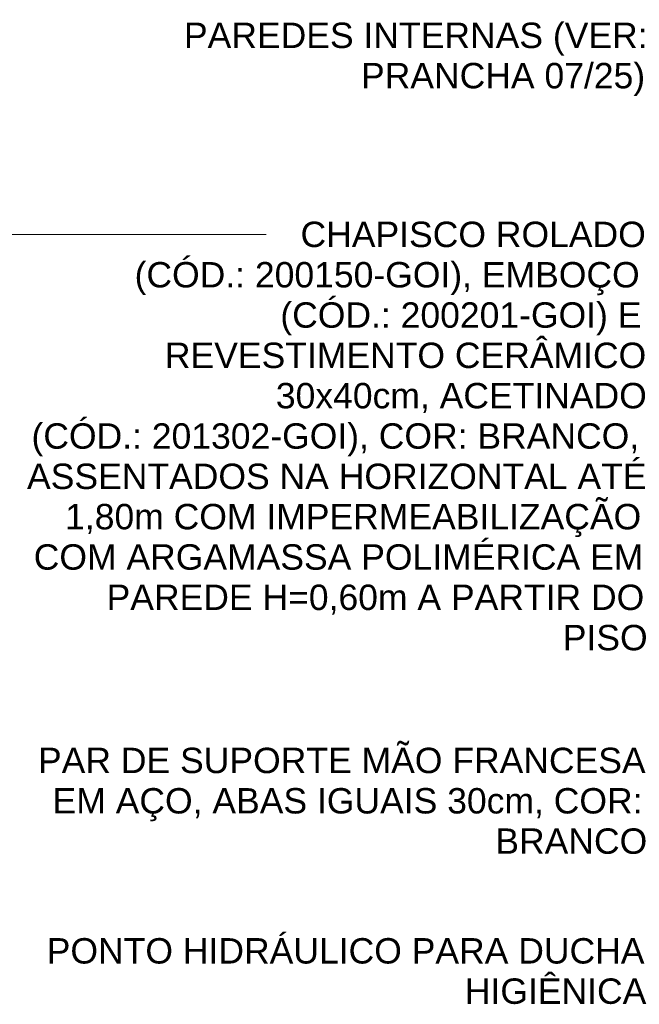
# Model space of a CAD drawing. Header units: metres. Extents: x 0.1 to 29.7, y -14.4 to 9.4.
# Tile 10 of 14: x 19.1 to 20, y 0 to 1.4. Entities that reach past the tile are written whole.
import ezdxf

# ---------------------------------------------------------------- set-up
doc = ezdxf.new("R2010")
doc.units = ezdxf.units.M
doc.layers.add('G-ANNO-TEXT', color=7, linetype='Continuous', lineweight=9)
doc.styles.add('Arial_3', font='arial.ttf', dxfattribs={"height": 0.0375})

msp = doc.modelspace()

# ---------------------------------------------------------------- linework, layer by layer
at = {"layer": 'G-ANNO-TEXT'}
msp.add_line((19.0762, 1.0906), (19.483, 1.0906), dxfattribs=at)

# ---------------------------------------------------------------- texts
at = {"layer": 'G-ANNO-TEXT', "char_height": 0.0375, "attachment_point": 1, "style": 'Arial_3'}
for s, insert, width in [('PAREDES INTERNAS (VER: ', (19.3618, 1.4032), 0.829747), ('PRANCHA 07/25)', (19.623, 1.3437), 0.51308), ('CHAPISCO ROLADO ', (19.5338, 1.1094), 0.621308), ('(CÓD.: 200150-GOI), EMBOÇO ', (19.289, 1.0498), 0.917932), ('(CÓD.: 200201-GOI) E ', (19.504, 0.9903), 0.657384), ('REVESTIMENTO CERÂMICO ', (19.3337, 0.9308), 0.863818), ('30x40cm, ACETINADO ', (19.4974, 0.8713), 0.665401), ('(CÓD.: 201302-GOI), COR: BRANCO, ', (19.1369, 0.8117), 1.10232), ('ASSENTADOS NA HORIZONTAL ATÉ ', (19.1303, 0.7522), 1.110337), ('1,80m COM IMPERMEABILIZAÇÃO ', (19.1865, 0.6927), 1.042194), ('COM ARGAMASSA POLIMÉRICA EM ', (19.1402, 0.6331), 1.098312), ('PAREDE H=0,60m A PARTIR DO ', (19.2477, 0.5736), 0.968038), ('PISO', (19.9207, 0.5141), 0.152321), ('PAR DE SUPORTE MÃO FRANCESA ', (19.1465, 0.3328), 1.090295), ('EM AÇO, ABAS IGUAIS 30cm, COR: ', (19.168, 0.2732), 1.06424), ('BRANCO', (19.8212, 0.2137), 0.272574), ('PONTO HIDRÁULICO PARA DUCHA ', (19.1594, 0.0517), 1.074261), ('HIGIÊNICA', (19.7762, -0.0078), 0.326688)]:
    msp.add_mtext(s, dxfattribs=dict(at, insert=insert, width=width))

doc.saveas('drawing.dxf')
